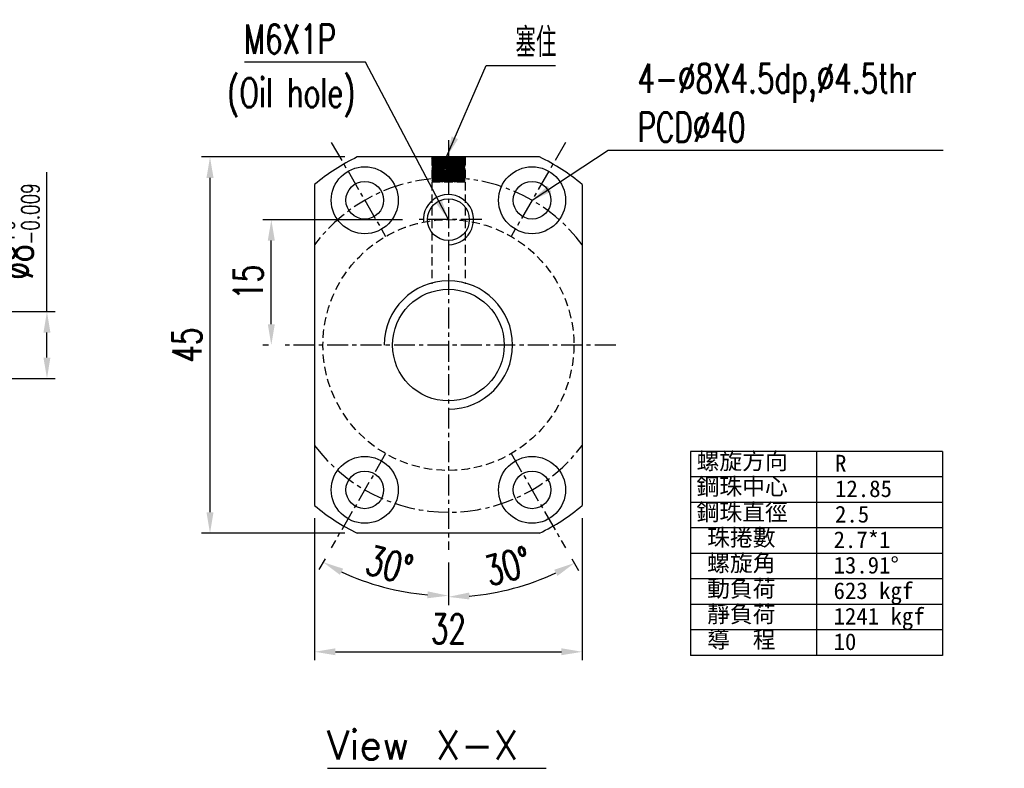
# Model space of a CAD drawing. Extents: x -448 to -99, y 37 to 168.
# Tile 3 of 3: x -216 to -99, y 54 to 144. Entities that reach past the tile are written whole.
import ezdxf

# ---------------------------------------------------------------- set-up
doc = ezdxf.new("R2010")
doc.units = 0
doc.header["$LTSCALE"] = 2
doc.header["$MEASUREMENT"] = 0
doc.header["$PDMODE"] = 2
doc.linetypes.add('CENTER', pattern=[2, 1.25, -0.25, 0.25, -0.25])
doc.linetypes.add('DASHED', pattern=[0.75, 0.5, -0.25])
doc.layers.get('DEFPOINTS').update_dxf_attribs({"linetype": 'CONTINUOUS'})
for name, color, linetype in [('CL', 1, 'CENTER'), ('DIM', 4, 'CONTINUOUS'), ('HID', 2, 'DASHED'), ('OUT', 3, 'CONTINUOUS')]:
    doc.layers.add(name, color=color, linetype=linetype)
doc.styles.add('DIM-7', font='SIMPLEX.shx', dxfattribs={"width": 0.7, "bigfont": 'chineset.shx'})
doc.styles.add('STYLE1', font='txt.shx')
doc.styles.add('T', font='kaiu.ttf')
doc.dimstyles.get("Standard").update_dxf_attribs({"dimtxt": 0.18, "dimasz": 0.18, "dimexe": 0.18, "dimexo": 0.0625, "dimgap": 0.09, "dimtad": 0, "dimtih": 1, "dimtoh": 1, "dimdec": 4, "dimzin": 0, "dimdsep": 46, "dimtxsty": 'STANDARD', "dimcen": 0.09, "dimadec": 0, "dimazin": 0, "dimtfac": 1, "dimtdec": 4, "dimtofl": 0, "dimtmove": 0, "dimatfit": 0, "dimfxl": 1, "dimtolj": 1, "dimtzin": 0, "dimarcsym": 0})

# ---------------------------------------------------------------- blocks, each defined once
blk = doc.blocks.new('*D25')
at = {"layer": 'DEFPOINTS', "color": 0, "linetype": 'Continuous', "transparency": 16777216}
for p in [(-165.17, 129.25), (-157.67, 91.76), (-165.17, 80.25), (-151.17, 80.5), (-159.94, 75.09)]:
    blk.add_point(p, dxfattribs=at)
at = {"layer": 'DIM', "color": 7, "linetype": 'Continuous', "lineweight": -2, "transparency": 16777216}
for p, q in [((-150.42, 79.2), (-149.61, 77.8)), ((-165.17, 78.75), (-165.17, 73.63))]:
    blk.add_line(p, q, dxfattribs=at)
blk.add_arc((-165.17, 104.75), 30.12, 274.757, 295.243, dxfattribs=at)
at = {"layer": 'DIM', "color": 7, "linetype": 'Continuous', "transparency": 16777216}
for points in [[(-152.52, 77.88), (-152.13, 77.14), (-150.11, 78.67)], [(-162.66, 74.32), (-162.69, 75.15), (-165.17, 74.63)]]:
    blk.add_solid(points, dxfattribs=at)
at = {"layer": 'DIM', "color": 7, "linetype": 'Continuous', "transparency": 16777216, "insert": (-158.09, 78.31), "char_height": 3.5, "attachment_point": 5, "rotation": 15, "style": 'DIM-7'}
blk.add_mtext('\\A1;30°', dxfattribs=at)
blk = doc.blocks.new('*D24')
at = {"layer": 'DEFPOINTS', "color": 0, "linetype": 'Continuous', "transparency": 16777216}
for p in [(-165.17, 129.25), (-172.67, 91.76), (-179.17, 80.5), (-165.17, 80.25), (-175.42, 76.58)]:
    blk.add_point(p, dxfattribs=at)
at = {"layer": 'DIM', "color": 7, "linetype": 'Continuous', "lineweight": -2, "transparency": 16777216}
for p, q in [((-179.92, 79.2), (-180.66, 77.92)), ((-165.17, 78.75), (-165.17, 73.77))]:
    blk.add_line(p, q, dxfattribs=at)
blk.add_arc((-165.17, 104.75), 29.98, 244.7791, 265.2209, dxfattribs=at)
at = {"layer": 'DIM', "color": 7, "linetype": 'Continuous', "transparency": 16777216}
for points in [[(-178.14, 77.26), (-177.75, 78), (-180.16, 78.79)], [(-167.65, 75.29), (-167.69, 74.46), (-165.17, 74.77)]]:
    blk.add_solid(points, dxfattribs=at)
at = {"layer": 'DIM', "color": 7, "linetype": 'Continuous', "transparency": 16777216, "insert": (-172.22, 78.45), "char_height": 3.5, "attachment_point": 5, "rotation": 345, "style": 'DIM-7'}
blk.add_mtext('\\A1;30°', dxfattribs=at)
blk = doc.blocks.new('*D22')
at = {"layer": 'DEFPOINTS', "color": 0, "linetype": 'Continuous', "transparency": 16777216}
for p in [(-193.67, 127.25), (-176.07, 127.25), (-176.07, 82.25)]:
    blk.add_point(p, dxfattribs=at)
at = {"layer": 'DIM', "color": 7, "linetype": 'Continuous', "lineweight": -2, "transparency": 16777216}
for p, q in [((-177.57, 127.25), (-194.67, 127.25)), ((-193.67, 84.75), (-193.67, 124.75)), ((-177.57, 82.25), (-194.67, 82.25))]:
    blk.add_line(p, q, dxfattribs=at)
at = {"layer": 'DIM', "color": 7, "linetype": 'Continuous', "transparency": 16777216}
for points in [[(-194.09, 124.75), (-193.25, 124.75), (-193.67, 127.25)], [(-194.09, 84.75), (-193.25, 84.75), (-193.67, 82.25)]]:
    blk.add_solid(points, dxfattribs=at)
at = {"layer": 'DIM', "color": 7, "linetype": 'Continuous', "transparency": 16777216, "insert": (-196.42, 104.75), "char_height": 3.5, "attachment_point": 5, "rotation": 90, "style": 'DIM-7'}
blk.add_mtext('\\A1;45', dxfattribs=at)
blk = doc.blocks.new('*D23')
at = {"layer": 'DEFPOINTS', "color": 0, "linetype": 'Continuous', "transparency": 16777216}
for p in [(-186.34, 119.75), (-169.17, 119.75), (-185.17, 104.75)]:
    blk.add_point(p, dxfattribs=at)
at = {"layer": 'DIM', "color": 7, "linetype": 'Continuous', "lineweight": -2, "transparency": 16777216}
for p, q in [((-170.67, 119.75), (-187.34, 119.75)), ((-186.34, 107.25), (-186.34, 117.25)), ((-186.67, 104.75), (-187.34, 104.75))]:
    blk.add_line(p, q, dxfattribs=at)
at = {"layer": 'DIM', "color": 7, "linetype": 'Continuous', "transparency": 16777216}
for points in [[(-186.76, 117.25), (-185.92, 117.25), (-186.34, 119.75)], [(-186.76, 107.25), (-185.92, 107.25), (-186.34, 104.75)]]:
    blk.add_solid(points, dxfattribs=at)
at = {"layer": 'DIM', "color": 7, "linetype": 'Continuous', "transparency": 16777216, "insert": (-189.09, 112.25), "char_height": 3.5, "attachment_point": 5, "rotation": 90, "style": 'DIM-7'}
blk.add_mtext('\\A1;15', dxfattribs=at)
blk = doc.blocks.new('*D6')
at = {"layer": 'DEFPOINTS', "color": 0, "linetype": 'Continuous', "transparency": 16777216}
for p in [(-219.06, 108.75), (-213.16, 108.75), (-219.06, 100.75)]:
    blk.add_point(p, dxfattribs=at)
at = {"layer": 'DIM', "color": 7, "linetype": 'Continuous', "lineweight": -2, "transparency": 16777216}
for p, q in [((-213.16, 108.75), (-213.16, 125.43)), ((-217.56, 108.75), (-212.16, 108.75)), ((-213.16, 103.25), (-213.16, 106.25)), ((-217.56, 100.75), (-212.16, 100.75))]:
    blk.add_line(p, q, dxfattribs=at)
at = {"layer": 'DIM', "color": 7, "linetype": 'Continuous', "transparency": 16777216}
for points in [[(-213.58, 106.25), (-212.75, 106.25), (-213.16, 108.75)], [(-213.58, 103.25), (-212.75, 103.25), (-213.16, 100.75)]]:
    blk.add_solid(points, dxfattribs=at)
at = {"layer": 'DIM', "color": 7, "linetype": 'Continuous', "transparency": 16777216, "insert": (-216.61, 118.34), "char_height": 3.5, "attachment_point": 5, "rotation": 90, "style": 'DIM-7'}
blk.add_mtext('\\A1;%%C8{\\H2.1;\\S+0^ -0.009;}', dxfattribs=at)
blk = doc.blocks.new('*D21')
at = {"layer": 'DEFPOINTS', "color": 0, "linetype": 'Continuous', "transparency": 16777216}
for p in [(-181.17, 85.54), (-149.17, 85.54), (-149.17, 68.06)]:
    blk.add_point(p, dxfattribs=at)
at = {"layer": 'DIM', "color": 7, "linetype": 'Continuous', "lineweight": -2, "transparency": 16777216}
for p, q in [((-181.17, 84.04), (-181.17, 67.06)), ((-149.17, 84.04), (-149.17, 67.06)), ((-178.67, 68.06), (-151.67, 68.06))]:
    blk.add_line(p, q, dxfattribs=at)
at = {"layer": 'DIM', "color": 7, "linetype": 'Continuous', "transparency": 16777216}
for points in [[(-178.67, 68.48), (-178.67, 67.65), (-181.17, 68.06)], [(-151.67, 68.48), (-151.67, 67.65), (-149.17, 68.06)]]:
    blk.add_solid(points, dxfattribs=at)
at = {"layer": 'DIM', "color": 7, "linetype": 'Continuous', "transparency": 16777216, "insert": (-165.17, 70.81), "char_height": 3.5, "attachment_point": 5, "style": 'DIM-7'}
blk.add_mtext('\\A1;32', dxfattribs=at)

msp = doc.modelspace()

# ---------------------------------------------------------------- hatches: boundary and pattern name
at = {"layer": 'DIM'}
h = msp.add_hatch(dxfattribs=at)
h.set_pattern_fill('ANSI31', color=0, style=0)
h.set_pattern_definition([(45, (-234.81267, 4.61177), (-0.08838835, 0.08838835), [])])
h.paths.add_polyline_path([(-165.171, 124.252), (-165.171, 124.752, 0.0250471), (-167.171, 124.651), (-167.171, 124.252)])
h.paths.add_polyline_path([(-165.171, 127.252), (-167.171, 127.252), (-167.171, 124.651, -0.0250471), (-165.171, 124.752)])
h.paths.add_polyline_path([(-165.171, 124.752, -0.0250471), (-163.171, 124.651), (-163.171, 127.252), (-165.171, 127.252)])
h.paths.add_polyline_path([(-163.171, 124.252), (-163.171, 124.651, 0.0250471), (-165.171, 124.752), (-165.171, 124.252)])

# ---------------------------------------------------------------- linework, layer by layer
at = {"layer": 'CL', "color": 0}
for p, q in [((-179.171, 129), (-172.671, 117.742)), ((-165.171, 129.252), (-165.171, 80.252)), ((-151.171, 129), (-157.671, 117.742)), ((-161.171, 119.752), (-169.171, 119.752)), ((-145.171, 104.752), (-185.171, 104.752)), ((-172.671, 91.761), (-179.171, 80.503)), ((-157.671, 91.761), (-151.171, 80.503))]:
    msp.add_line(p, q, dxfattribs=at)
for start, end in [(36.8699, 143.1301), (216.8699, 323.1301)]:
    msp.add_arc((-165.171, 104.752), 20, start, end, dxfattribs=at)
at = {"layer": 'DIM', "color": 0}
for p, q in [((-106.117, 92.036), (-136.215, 92.036)), ((-136.215, 92.036), (-136.215, 67.636)), ((-121.166, 92.036), (-121.166, 67.636)), ((-106.117, 92.036), (-106.117, 67.636)), ((-106.117, 88.986), (-136.215, 88.986)), ((-106.117, 85.936), (-136.215, 85.936)), ((-106.117, 82.886), (-136.215, 82.886)), ((-106.117, 79.836), (-136.215, 79.836)), ((-106.117, 76.786), (-136.215, 76.786)), ((-106.117, 73.736), (-136.215, 73.736)), ((-106.117, 70.686), (-136.215, 70.686)), ((-106.117, 67.636), (-136.215, 67.636))]:
    msp.add_line(p, q, dxfattribs=at)
at = {"layer": 'DIM', "color": 0, "linetype": 'Continuous'}
msp.add_line((-179.633, 54.122), (-153.496, 54.122), dxfattribs=at)
at = {"layer": 'DIM', "color": 0}
for centre, radius, end in [((-165.171, 119.752), 3, 185.73917), ((-165.171, 104.752), 7.675, 180)]:
    msp.add_arc(centre, radius, 270, end, dxfattribs=at)
at = {"layer": 'HID', "color": 0}
for p, q in [((-167.171, 127.252), (-167.171, 112.084)), ((-163.171, 127.252), (-163.171, 112.084)), ((-163.171, 124.252), (-167.171, 124.252))]:
    msp.add_line(p, q, dxfattribs=at)
msp.add_circle((-165.171, 104.752), 15, dxfattribs=at)
at = {"layer": 'OUT', "color": 0}
for p, q in [((-154.273, 127.252), (-176.068, 127.252)), ((-181.171, 123.961), (-181.171, 85.542)), ((-149.171, 123.961), (-149.171, 85.542)), ((-154.273, 82.252), (-176.068, 82.252))]:
    msp.add_line(p, q, dxfattribs=at)
for centre, radius in [((-175.171, 122.072), 4), ((-155.171, 122.072), 4), ((-175.171, 122.072), 2.25), ((-155.171, 122.072), 2.25), ((-165.171, 119.752), 2.5), ((-165.171, 104.752), 6.675), ((-175.171, 87.431), 4), ((-155.171, 87.431), 4), ((-175.171, 87.431), 2.25), ((-155.171, 87.431), 2.25)]:
    msp.add_circle(centre, radius, dxfattribs=at)
for start, end in [(115.84193, 129.79182), (50.20818, 64.15807), (230.20818, 244.15807), (295.84193, 309.79182)]:
    msp.add_arc((-165.171, 104.752), 25, start, end, dxfattribs=at)

# ---------------------------------------------------------------- texts
at = {"layer": 'DIM', "color": 0, "style": 'T'}
for s, p in [('螺旋方向', (-135.509, 89.871)), ('R', (-118.95, 89.621)), ('鋼珠中心', (-135.509, 86.821)), ('12.85', (-118.95, 86.571)), ('鋼珠直徑', (-135.509, 83.771)), ('2.5', (-118.95, 83.521)), ('珠捲數', (-134.239, 80.721)), ('2.7*1', (-119.127, 80.471)), ('螺旋角', (-134.239, 77.671)), ('13.91%%D', (-119.127, 77.421)), ('動負荷', (-134.239, 74.621)), ('623 kgf', (-119.127, 74.371)), ('靜負荷', (-134.239, 71.571)), ('1241 kgf', (-119.127, 71.321)), ('導  程', (-134.239, 68.521)), ('10', (-119.127, 68.271))]:
    msp.add_text(s, height=2, dxfattribs=at).set_placement(p)
at = {"layer": 'DIM', "color": 0, "linetype": 'Continuous', "style": 'STYLE1'}
msp.add_text('View X-X', height=3.5, dxfattribs=at).set_placement((-179.714, 55.16))
at = {"layer": 'DIM', "color": 0, "linetype": 'Continuous', "char_height": 3.5, "style": 'DIM-7'}
for s, insert, attachment_point in [('M6X1P ', (-178.587, 141.352), 6), ('塞住', (-157.16, 140.949), 4), ('4-%%c8X4.5dp,%%c4.5thr\\PPCD%%c40', (-142.558, 133.739), 4), ('(Oil hole)', (-176.278, 134.36), 6)]:
    msp.add_mtext(s, dxfattribs=dict(at, insert=insert, attachment_point=attachment_point))

# ---------------------------------------------------------------- dimensions: what is measured, and where the dimension line sits
at = {"layer": 'DIM', "color": 0, "linetype": 'Continuous'}
dim = msp.add_linear_dim(base=(-213.164, 108.752), p1=(-219.061, 100.752), p2=(-219.061, 108.752), angle=90, text='%%C<>', dimstyle='STANDARD', override={"dimtxt": 3.5, "dimasz": 2.5, "dimexe": 1, "dimexo": 1.5, "dimgap": 1, "dimtad": 1, "dimtih": 0, "dimtoh": 0, "dimdec": 2, "dimzin": 8, "dimtxsty": 'DIM-7', "dimclrd": 7, "dimclre": 7, "dimclrt": 7, "dimtol": 1, "dimtm": 0.009, "dimtfac": 0.6, "dimtix": 1, "dimtofl": 1, "dimatfit": 3, "dimtzin": 8}, dxfattribs=at)
dim.commit()
dim.dimension.update_dxf_attribs({"geometry": '*D6', "text_midpoint": (-213.164, 118.342), "dimtype": 160})
for base, line1, line2, picture, middle in [((-175.424, 76.579), ((-165.171, 80.252), (-165.171, 129.252)), ((-179.171, 80.503), (-172.671, 91.761)), '*D24', (-172.218, 78.449)), ((-159.94, 75.089), ((-151.171, 80.503), (-157.671, 91.761)), ((-165.171, 80.252), (-165.171, 129.252)), '*D25', (-158.087, 78.314))]:
    dim = msp.add_angular_dim_2l(base=base, line1=line1, line2=line2, dimstyle='STANDARD', override={"dimtxt": 3.5, "dimasz": 2.5, "dimexe": 1, "dimexo": 1.5, "dimgap": 1, "dimtad": 1, "dimtih": 0, "dimtoh": 0, "dimdec": 2, "dimzin": 8, "dimtxsty": 'DIM-7', "dimclrd": 7, "dimclre": 7, "dimclrt": 7, "dimtfac": 0.6, "dimtix": 1, "dimtofl": 1, "dimatfit": 3, "dimtzin": 8}, dxfattribs=at)
    dim.commit()
    dim.dimension.update_dxf_attribs({"geometry": picture, "text_midpoint": middle})
for base, p1, p2, picture, middle in [((-193.67, 127.252), (-176.068, 82.252), (-176.068, 127.252), '*D22', (-196.42, 104.752)), ((-186.341, 119.752), (-185.171, 104.752), (-169.171, 119.752), '*D23', (-189.091, 112.252))]:
    dim = msp.add_linear_dim(base=base, p1=p1, p2=p2, angle=90, dimstyle='STANDARD', override={"dimtxt": 3.5, "dimasz": 2.5, "dimexe": 1, "dimexo": 1.5, "dimgap": 1, "dimtad": 1, "dimtih": 0, "dimtoh": 0, "dimdec": 2, "dimzin": 8, "dimtxsty": 'DIM-7', "dimclrd": 7, "dimclre": 7, "dimclrt": 7, "dimtfac": 0.6, "dimtix": 1, "dimtofl": 1, "dimatfit": 3, "dimtzin": 8}, dxfattribs=at)
    dim.commit()
    dim.dimension.update_dxf_attribs({"geometry": picture, "text_midpoint": middle})
dim = msp.add_linear_dim(base=(-149.171, 68.063), p1=(-181.171, 85.542), p2=(-149.171, 85.542), dimstyle='STANDARD', override={"dimtxt": 3.5, "dimasz": 2.5, "dimexe": 1, "dimexo": 1.5, "dimgap": 1, "dimtad": 1, "dimtih": 0, "dimtoh": 0, "dimdec": 2, "dimzin": 8, "dimtxsty": 'DIM-7', "dimclrd": 7, "dimclre": 7, "dimclrt": 7, "dimtfac": 0.6, "dimtix": 1, "dimtofl": 1, "dimatfit": 3, "dimtzin": 8}, dxfattribs=at)
dim.commit()
dim.dimension.update_dxf_attribs({"geometry": '*D21', "text_midpoint": (-165.171, 70.813)})

# ---------------------------------------------------------------- leaders
at = {"layer": 'DIM', "color": 0, "linetype": 'Continuous', "annotation_type": 0, "has_hookline": 1}
for points, hookline_direction, text_width in [([(-165.171, 119.752), (-175.087, 138.602), (-177.587, 138.602)], 1, 10.967), ([(-165.383, 127.252), (-160.66, 138.199), (-158.16, 138.199)], 0, 4.798), ([(-155.171, 122.072), (-146.058, 128.072), (-143.558, 128.072)], 0, 36.517)]:
    msp.add_leader(points, dimstyle='STANDARD', override={"dimtxt": 3.5, "dimasz": 2.5, "dimexe": 1, "dimexo": 1.5, "dimgap": 1, "dimtad": 1, "dimtih": 0, "dimtoh": 0, "dimdec": 2, "dimzin": 8, "dimtxsty": 'DIM-7', "dimclrd": 7, "dimclre": 7, "dimclrt": 7, "dimtfac": 0.6, "dimtix": 1, "dimtofl": 1, "dimatfit": 3, "dimtzin": 8}, dxfattribs=dict(at, hookline_direction=hookline_direction, text_width=text_width))

doc.saveas('drawing.dxf')
